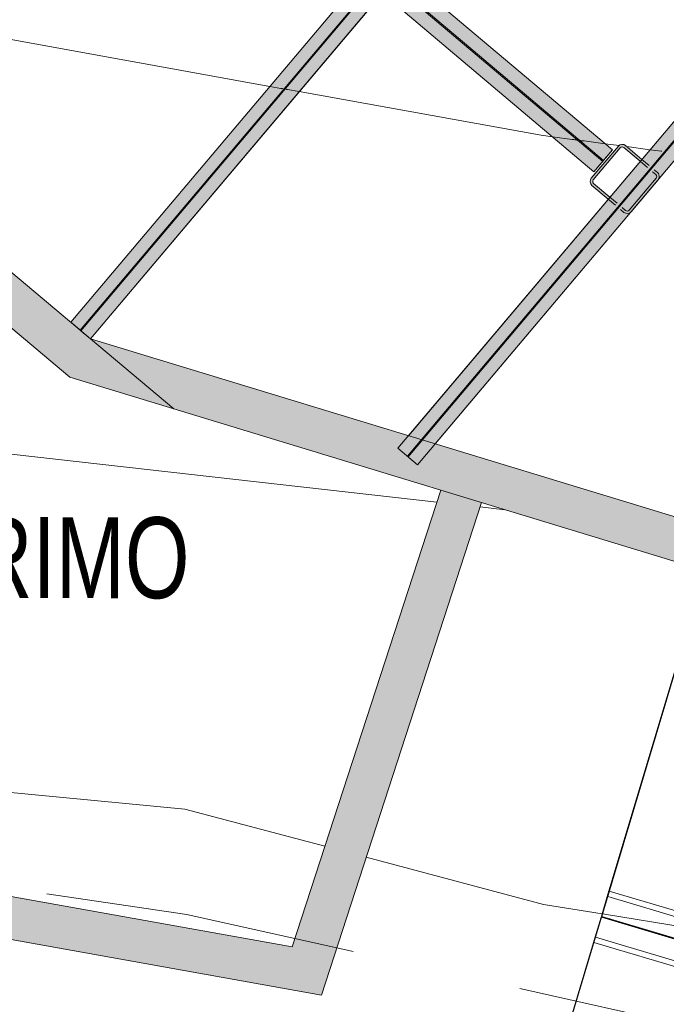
# Model space of a CAD drawing. Header units: metres. Extents: x -373759 to -373409, y 810976 to 811228.
# Tile 98 of 153: x -373567.72 to -373563.93, y 811112.21 to 811117.99. Entities that reach past the tile are written whole.
import ezdxf

# ---------------------------------------------------------------- set-up
doc = ezdxf.new("R2010")
doc.units = ezdxf.units.M
doc.header["$XCLIPFRAME"] = 2
doc.linetypes.add('TRAÇO 1mm', pattern=[2, 1, -1])
for name, color, linetype, lineweight, true_color in [('A-DETL', 7, 'Continuous', 5, 0x00a600), ('BASE ALAMEDA JULIO MULLER 1_explodidoR01_dwg', 7, 'Continuous', 5, 0x767676), ('Curva_Intermediária', 7, 'Continuous', 9, 0x656565), ('Curva_Mestra', 7, 'Continuous', 40, 0xa55200)]:
    doc.layers.add(name, color=color, linetype=linetype, lineweight=lineweight, true_color=true_color)
for name, color, linetype, lineweight in [('A-GENM', 7, 'Continuous', 5), ('G-ANNO-TEXT', 7, 'Continuous', 5), ('I-WALL', 7, 'Continuous', 5), ('S-BEAM', 7, 'Continuous', 5), ('S-COLS', 7, 'Continuous', 5)]:
    doc.layers.add(name, color=color, linetype=linetype, lineweight=lineweight)
doc.styles.add('Swis721 LtCn BT', font='swisscl.ttf', dxfattribs={"height": 475})
picture_1 = doc.add_image_def('image1.jpg', size_in_pixel=(999, 584))

# ---------------------------------------------------------------- blocks, each defined once
blk = doc.blocks.new('BASE ALAMEDA JULIO MULLER 1_explodidoR01_dwg-478056-PISTA INFERIOR PARTE 1')
at = {"layer": 'Curva_Intermediária', "color": 9, "lineweight": 5, "true_color": 0xc0c0c0}
for p, q in [((58416.7, 872951.4), (58281.8, 873006.5)), ((59229.8, 870088.3), (58321.2, 870513.8))]:
    blk.add_line(p, q, dxfattribs=at)
at = {"layer": 'Curva_Intermediária', "color": 9, "lineweight": 5, "true_color": 0xc0c0c0, "flags": 128}
for points in [[(58045.6, 873103.2), (54508.5, 874550.2), (54228.6, 874696)], [(56863.8, 871339.8), (56132.5, 871774.2), (53666.6, 872734.8)], [(58319, 870514.9), (58004.5, 870662.2), (57079, 871211.9)]]:
    blk.add_lwpolyline(points, dxfattribs=at)
at = {"layer": 'Curva_Mestra', "color": 9, "lineweight": 5, "true_color": 0xc0c0c0}
for p, q in [((57769.4, 875715.8), (57826.7, 875687.8)), ((57827.3, 875687.5), (57831.2, 875685.6)), ((57831.9, 875685.3), (57835.5, 875683.5)), ((57836, 875683.3), (57839.1, 875681.7)), ((57843.7, 875679.5), (57850.9, 875676)), ((57855.7, 875673.7), (57858.8, 875672.1)), ((57859.4, 875671.8), (57863.1, 875670)), ((57863.7, 875669.7), (57924.9, 875639.8)), ((59283.4, 874979), (59390.2, 874932.8)), ((59390.5, 874932.7), (59397.7, 874929.6)), ((59397.9, 874929.5), (59404.7, 874926.6)), ((59404.9, 874926.5), (59410.6, 874924)), ((59410.8, 874923.9), (59415.2, 874922)), ((59415.4, 874922), (59418.1, 874920.8)), ((59419.1, 874920.3), (59432.1, 874914.7)), ((59433.2, 874914.3), (59436, 874913.1)), ((59436.1, 874913), (59440.6, 874911.1)), ((59440.8, 874911), (59446.6, 874908.5)), ((59446.8, 874908.4), (59453.6, 874905.5)), ((59453.8, 874905.4), (59567.8, 874856.1)), ((59567.8, 874856.1), (59644.7, 874822.9)), ((59685.6, 874805.2), (59812, 874750.6)), ((59812, 874750.6), (59872.2, 874724.6)), ((59872.3, 874724.5), (59876.2, 874722.8)), ((59890.3, 874716.8), (59897.2, 874713.8))]:
    blk.add_line(p, q, dxfattribs=at)
at = {"layer": 'Curva_Mestra', "color": 9, "lineweight": 5, "true_color": 0xc0c0c0, "flags": 128}
for points in [[(55870.6, 876597.2), (56292.5, 876438.2), (57769.4, 875715.8)], [(57924.9, 875639.8), (59220.5, 875006.2), (59283.4, 874979)]]:
    blk.add_lwpolyline(points, dxfattribs=at)
blk = doc.blocks.new('M_W-Wide Flange - VIGA I 15X17-4433357-PISTA INFERIOR PARTE 1')
at = {"layer": 'S-BEAM'}
for p, q in [((6105.9, 2.7), (2817.9, 2.7)), ((6105.9, -2.8), (2817.9, -2.8))]:
    blk.add_line(p, q, dxfattribs=at)
blk = doc.blocks.new('_EST_ PLACA PISO ESTRUTURAL MEIO - _EST_ PLACA PISO ESTRUTURAL MEIO-V198-PISTA INFERIOR PARTE 1')
at = {"layer": 'A-GENM', "color": 253, "true_color": 0xaaaaaa}
for p, q in [((-1000, 497.5), (-1000, -500)), ((-922.5, 497.5), (-997.5, 497.5)), ((-997.5, 497.5), (-997.5, -497.5)), ((-997.5, 497.5), (-997.5, -497.5)), ((-997.5, -497.5), (-997.5, 497.5)), ((-997.5, 497.5), (-997.5, -497.5)), ((-927.5, 500), (-923.7, 500)), ((-923.7, 500), (-927.5, 500)), ((-922.6, 500), (997.5, 500)), ((-875.8, 500), (-922.6, 500)), ((997.5, 497.5), (-922.5, 497.5)), ((-922.5, 497.5), (997.5, 497.5)), ((-842.5, 500), (-875.8, 500)), ((-875.8, 497.5), (-875.8, -497.5)), ((842.5, 500), (-842.5, 500)), ((-842.5, -497.5), (-842.5, 497.5)), ((875.8, 500), (842.5, 500)), ((842.5, 497.5), (842.5, -497.5)), ((997.5, 500), (875.8, 500)), ((875.8, 497.5), (875.8, -497.5)), ((997.5, -497.5), (997.5, 497.5)), ((997.5, 497.5), (997.5, -497.5)), ((997.5, 497.5), (997.5, -497.5)), ((997.5, 497.5), (997.5, -497.5)), ((1000, 500), (1000, -500)), ((997.5, -497.5), (-997.5, -497.5)), ((-997.5, -497.5), (997.5, -497.5)), ((-997.5, -500), (-875.8, -500)), ((997.5, -500), (-997.5, -500)), ((-875.8, -500), (-842.5, -500)), ((-842.5, -500), (842.5, -500)), ((842.5, -500), (875.8, -500)), ((875.8, -500), (997.5, -500))]:
    blk.add_line(p, q, dxfattribs=at)
blk = doc.blocks.new('_EST_ PLACA PISO ESTRUTURAL MEIO - _EST_ PLACA PISO ESTRUTURAL MEIO-V189-PISTA INFERIOR PARTE 1')
at = {"layer": 'A-GENM', "color": 253, "true_color": 0xaaaaaa}
for p, q in [((-1000, 500), (-1000, -500)), ((-997.5, 500), (997.5, 500)), ((-875.8, 500), (-997.5, 500)), ((997.5, 497.5), (-997.5, 497.5)), ((-997.5, 497.5), (997.5, 497.5)), ((-997.5, 497.5), (-997.5, -497.5)), ((-997.5, 497.5), (-997.5, -497.5)), ((-997.5, -497.5), (-997.5, 497.5)), ((-997.5, 497.5), (-997.5, -497.5)), ((-842.5, 500), (-875.8, 500)), ((-875.8, 497.5), (-875.8, -497.5)), ((842.5, 500), (-842.5, 500)), ((-842.5, -497.5), (-842.5, 497.5)), ((875.8, 500), (842.5, 500)), ((842.5, 497.5), (842.5, -497.5)), ((997.5, 500), (875.8, 500)), ((875.8, 497.5), (875.8, -497.5)), ((997.5, -497.5), (997.5, 497.5)), ((997.5, 497.5), (997.5, -497.5)), ((997.5, 497.5), (997.5, -497.5)), ((997.5, 497.5), (997.5, -497.5)), ((1000, 500), (1000, -500)), ((997.5, -497.5), (-997.5, -497.5)), ((-997.5, -497.5), (997.5, -497.5)), ((-997.5, -500), (-875.8, -500)), ((997.5, -500), (-997.5, -500)), ((-875.8, -500), (-842.5, -500)), ((-842.5, -500), (842.5, -500)), ((842.5, -500), (875.8, -500)), ((875.8, -500), (997.5, -500))]:
    blk.add_line(p, q, dxfattribs=at)
blk = doc.blocks.new('M_W-Wide Flange - VIGA I 15X17-4432732-PISTA INFERIOR PARTE 1')
at = {"layer": 'S-BEAM', "true_color": 0xff8080, "transparency": 33554432}
for points in [[(-6442.3, 19.7), (6354.6, 19.7), (6354.6, 75), (-6442.3, 75)], [(-6442.3, -75), (6354.6, -75), (6354.6, 75), (-6442.3, 75)], [(-6442.3, -19.8), (6354.6, -19.8), (6352.7, -2.8), (-6442.3, -5), (-6442.3, -15.4)], [(-6442.2, -75), (6354.6, -75), (6354.6, -19.8), (-6442.3, -19.8), (-6442.3, -42.2)]]:
    blk.add_hatch(color=11, dxfattribs=at).paths.add_polyline_path(points, flags=0)
h = blk.add_hatch(color=11, dxfattribs=at)
h.paths.add_polyline_path([(-6442.3, 2.7), (6354.6, 5), (6354.6, 19.7), (-6442.3, 19.7), (-6442.3, 3.3)], flags=0)
h.paths.add_polyline_path([(-6429.9, 7.7), (-6429.2, 7.7), (-5584.2, 7.5)], flags=0)
at = {"layer": 'S-BEAM', "color": 1, "true_color": 0xff0000}
for p, q in [((-6442.3, 75), (-6442.3, 11.2)), ((-6442.3, -75), (-6442.3, 75)), ((-6442.3, 75), (-6442.3, 19.7)), ((-6442.3, 19.7), (-6442.3, 75)), ((-2481.5, 75), (-6442.3, 75)), ((-6442.3, 75), (-2481.5, 75)), ((-6442.3, 75), (-2481.5, 75)), ((-6442.3, 75), (-2481.5, 75)), ((-6442.3, 19.7), (-6442.3, 2.7)), ((-6442.3, 2.7), (-6442.3, 19.7)), ((-6442.3, 3.3), (-6442.3, -3.3)), ((-6442.3, -19.8), (-6442.3, -2.8)), ((-6442.3, -2.8), (-6442.3, -19.8)), ((-6442.3, -11.2), (-6442.3, -42.2)), ((-6442.3, -42.2), (-6442.3, -19.8)), ((-6442.3, -19.8), (-6442.3, -75)), ((-6442.3, -75), (-2481.5, -75)), ((-6442.3, -75), (-2481.5, -75)), ((-6442.2, -75), (-2481.5, -75)), ((-6442.2, -75), (-2481.5, -75))]:
    blk.add_line(p, q, dxfattribs=at)
at = {"layer": 'S-BEAM'}
for p, q in [((-2481.5, 2.7), (-6442.3, 2.7)), ((-2481.5, -2.8), (-6442.3, -2.8))]:
    blk.add_line(p, q, dxfattribs=at)
blk = doc.blocks.new('M_W-Wide Flange - W310X52-V352-PISTA INFERIOR PARTE 1')
at = {"layer": 'S-BEAM', "true_color": 0xff8080, "transparency": 33554432}
for points in [[(2665.8, 20.8), (2665.8, 83.5), (-2676.8, 83.5), (-2676.8, 20.8), (2662, 20.8)], [(2665.8, -83.5), (2665.8, 83.5), (-2676.8, 83.5), (-2676.2, -83.5), (2528.8, -83.5)], [(2665.8, 3.8), (2665.8, 20.8), (-2676.8, 20.8), (-2674.8, 3.8), (2665.1, 3.8)], [(2665.8, -20.8), (2665.3, -3.8), (-2676.8, -6.1), (-2676.8, -20.8), (2660.5, -20.8)], [(2665.8, -83.5), (2665.8, -20.8), (-2676.8, -20.8), (-2676.2, -83.5), (2660.2, -83.5)]]:
    blk.add_hatch(color=11, dxfattribs=at).paths.add_polyline_path(points, flags=0)
at = {"layer": 'S-BEAM', "color": 1, "true_color": 0xff0000}
for p, q in [((-2676.8, 83.5), (-2676.8, 12.3)), ((-2676.8, -83.5), (-2676.8, 83.5)), ((-2676.8, 83.5), (-2676.8, 20.8)), ((-2676.8, 20.8), (-2676.8, 83.5)), ((-1051.8, 83.5), (-2676.8, 83.5)), ((-2676.8, 83.5), (-1051.8, 83.5)), ((-2676.8, 83.5), (-1051.8, 83.5)), ((-2676.8, 83.5), (-1051.8, 83.5)), ((-996.6, 83.5), (-1051.8, 83.5)), ((-1051.8, 83.5), (-996.6, 83.5)), ((-1051.8, 83.5), (-996.6, 83.5)), ((-1051.8, 83.5), (-996.6, 83.5)), ((-972.9, 83.5), (-980.1, 83.5)), ((-980.1, 83.5), (-972.9, 83.5)), ((-980.1, 83.5), (-972.9, 83.5)), ((-980.1, 83.5), (-972.9, 83.5)), ((-901.8, 83.5), (-957.1, 83.5)), ((-957.1, 83.5), (-901.8, 83.5)), ((-957.1, 83.5), (-901.8, 83.5)), ((-957.1, 83.5), (-901.8, 83.5)), ((890.8, 83.5), (-901.8, 83.5)), ((-901.8, 83.5), (890.8, 83.5)), ((-901.8, 83.5), (890.8, 83.5)), ((-901.8, 83.5), (890.8, 83.5)), ((946.1, 83.5), (890.8, 83.5)), ((890.8, 83.5), (946.1, 83.5)), ((890.8, 83.5), (946.1, 83.5)), ((890.8, 83.5), (946.1, 83.5)), ((969.5, 83.5), (962.5, 83.5)), ((962.5, 83.5), (969.5, 83.5)), ((962.5, 83.5), (969.5, 83.5)), ((962.5, 83.5), (969.5, 83.5)), ((1040.8, 83.5), (985.6, 83.5)), ((985.6, 83.5), (1040.8, 83.5)), ((985.6, 83.5), (1040.8, 83.5)), ((985.6, 83.5), (1040.8, 83.5)), ((2665.8, 83.5), (1040.8, 83.5)), ((1040.8, 83.5), (2665.8, 83.5)), ((1040.8, 83.5), (2665.8, 83.5)), ((1040.8, 83.5), (2665.8, 83.5)), ((2665.8, 83.5), (2665.8, 20.8)), ((2665.8, 20.8), (2665.8, 83.5)), ((2665.8, 83.5), (2665.8, -83.5)), ((2665.8, 12.3), (2665.8, 83.5)), ((-2676.8, 20.8), (-2676.8, 3.8)), ((-2676.8, 3.8), (-2676.8, 20.8)), ((-2676.8, 4.4), (-2676.8, -4.4)), ((2665.8, 20.8), (2665.8, 3.8)), ((2665.8, 3.8), (2665.8, 20.8)), ((2665.8, -4.4), (2665.8, 4.4)), ((-2676.8, -20.8), (-2676.8, -3.8)), ((-2676.8, -3.8), (-2676.8, -20.8)), ((-2676.8, -12.3), (-2676.8, -83.5)), ((-2676.8, -83.5), (-2676.8, -20.8)), ((-2676.8, -20.8), (-2676.8, -83.5)), ((2665.8, -20.8), (2665.8, -3.8)), ((2665.8, -3.8), (2665.8, -20.8)), ((2665.8, -83.5), (2665.8, -12.3)), ((2665.8, -83.5), (2665.8, -20.8)), ((2665.8, -20.8), (2665.8, -83.5)), ((-2676.8, -83.5), (-1051.8, -83.5)), ((-2676.8, -83.5), (-1051.8, -83.5)), ((-2676.8, -83.5), (-1051.8, -83.5)), ((-2676.8, -83.5), (-1051.8, -83.5)), ((-1051.8, -83.5), (-996.6, -83.5)), ((-1051.8, -83.5), (-996.6, -83.5)), ((-1051.8, -83.5), (-996.6, -83.5)), ((-1051.8, -83.5), (-996.6, -83.5)), ((-980.1, -83.5), (-973, -83.5)), ((-980.1, -83.5), (-973, -83.5)), ((-980.1, -83.5), (-973, -83.5)), ((-980.1, -83.5), (-973, -83.5)), ((-957.1, -83.5), (-901.8, -83.5)), ((-957.1, -83.5), (-901.8, -83.5)), ((-957.1, -83.5), (-901.8, -83.5)), ((-957.1, -83.5), (-901.8, -83.5)), ((-898.1, -83.5), (890.8, -83.5)), ((-898.1, -83.5), (890.8, -83.5)), ((-898.1, -83.5), (890.8, -83.5)), ((-898.1, -83.5), (890.8, -83.5)), ((890.8, -83.5), (946.1, -83.5)), ((890.8, -83.5), (946.1, -83.5)), ((890.8, -83.5), (946.1, -83.5)), ((890.8, -83.5), (946.1, -83.5)), ((962.5, -83.5), (969.5, -83.5)), ((962.5, -83.5), (969.5, -83.5)), ((962.5, -83.5), (969.5, -83.5)), ((962.5, -83.5), (969.5, -83.5)), ((985.6, -83.5), (1040.8, -83.5)), ((985.6, -83.5), (1040.8, -83.5)), ((985.6, -83.5), (1040.8, -83.5)), ((985.6, -83.5), (1040.8, -83.5)), ((1040.8, -83.5), (2665.8, -83.5)), ((1040.8, -83.5), (2665.8, -83.5)), ((1040.8, -83.5), (2665.8, -83.5)), ((1040.8, -83.5), (2665.8, -83.5))]:
    blk.add_line(p, q, dxfattribs=at)
at = {"layer": 'S-BEAM'}
for p, q in [((-1051.8, 3.8), (-2676.8, 3.8)), ((-996.6, 3.8), (-1051.8, 3.8)), ((-972.9, 3.8), (-980.1, 3.8)), ((-901.8, 3.8), (-957.1, 3.8)), ((890.8, 3.8), (-901.8, 3.8)), ((946.1, 3.8), (890.8, 3.8)), ((969.5, 3.8), (962.5, 3.8)), ((1040.8, 3.8), (985.6, 3.8)), ((2665.8, 3.8), (1040.8, 3.8)), ((-1051.8, -3.8), (-2676.8, -3.8)), ((-996.6, -3.8), (-1051.8, -3.8)), ((-972.9, -3.8), (-980.1, -3.8)), ((-901.8, -3.8), (-957.1, -3.8)), ((890.8, -3.8), (-901.8, -3.8)), ((946.1, -3.8), (890.8, -3.8)), ((969.5, -3.8), (962.5, -3.8)), ((1040.8, -3.8), (985.6, -3.8)), ((2665.8, -3.8), (1040.8, -3.8))]:
    blk.add_line(p, q, dxfattribs=at)
blk = doc.blocks.new('_EST_ PLACA PISO ESTRUTURAL MEIO - _EST_ PLACA PISO ESTRUTURAL MEIO-V354-PISTA INFERIOR PARTE 1')
at = {"layer": 'A-GENM', "color": 253, "true_color": 0xaaaaaa}
for p, q in [((-1000, 500), (-1000, -500)), ((-997.5, 500), (997.5, 500)), ((-875.8, 500), (-997.5, 500)), ((997.5, 497.5), (-997.5, 497.5)), ((-997.5, 497.5), (997.5, 497.5)), ((-997.5, 497.5), (-997.5, -497.5)), ((-997.5, 497.5), (-997.5, -497.5)), ((-997.5, -497.5), (-997.5, 497.5)), ((-997.5, 497.5), (-997.5, -497.5)), ((-842.5, 500), (-875.8, 500)), ((-875.8, 497.5), (-875.8, -497.5)), ((-827.9, 500), (-842.5, 500)), ((-842.5, -497.5), (-842.5, 497.5)), ((842.5, 500), (-827.9, 500)), ((875.8, 500), (842.5, 500)), ((842.5, 497.5), (842.5, -497.5)), ((997.5, 500), (875.8, 500)), ((875.8, 497.5), (875.8, -497.5)), ((997.5, -497.5), (997.5, 497.5)), ((997.5, 497.5), (997.5, -497.5)), ((997.5, 497.5), (997.5, -497.5)), ((997.5, 497.5), (997.5, -497.5)), ((1000, 500), (1000, -500)), ((997.5, -497.5), (-997.5, -497.5)), ((-997.5, -497.5), (997.5, -497.5)), ((-997.5, -500), (-875.8, -500)), ((997.5, -500), (-997.5, -500)), ((-875.8, -500), (-842.5, -500)), ((-842.5, -500), (-827.9, -500)), ((-827.9, -500), (842.5, -500)), ((842.5, -500), (875.8, -500)), ((875.8, -500), (997.5, -500))]:
    blk.add_line(p, q, dxfattribs=at)

msp = doc.modelspace()

# ---------------------------------------------------------------- hatches: boundary and pattern name
at = {"layer": 'I-WALL', "true_color": 0x808080}
for points in [[(-373566.8176, 811115.7049), (-373568.6072, 811117.2066), (-373568.7685, 811117.0156), (-373567.4225, 811115.8893), (-373567.0293, 811115.7694)], [(-373528.3126, 811103.9682), (-373528.241, 811104.2078), (-373567.3067, 811116.1154), (-373566.8176, 811115.7049), (-373528.315, 811103.969)], [(-373565.8754, 811112.5056), (-373565.0145, 811115.1553), (-373565.2537, 811115.2282), (-373566.1238, 811112.5502)], [(-373565.9534, 811112.2656), (-373565.8754, 811112.5056), (-373569.64, 811113.1803), (-373569.6407, 811112.9264), (-373567.7132, 811112.581)]]:
    msp.add_hatch(color=8, dxfattribs=at).paths.add_polyline_path(points, flags=0)
at = {"layer": 'S-BEAM', "true_color": 0xff8080, "transparency": 33554432}
for points in [[(-373565.3893, 811115.3776), (-373557.4653, 811124.7677), (-373557.6767, 811124.7498), (-373565.504, 811115.4743)], [(-373565.385, 811115.5296), (-373557.5988, 811124.7563), (-373557.6767, 811124.7498), (-373565.4407, 811115.5466), (-373565.3887, 811115.5307)], [(-373565.3673, 811115.5242), (-373557.5781, 811124.7581), (-373557.5988, 811124.7563), (-373565.385, 811115.5296), (-373565.3673, 811115.5242)], [(-373565.3439, 811115.5171), (-373557.5432, 811124.7611), (-373557.5671, 811124.759), (-373565.3592, 811115.5217), (-373565.344, 811115.5171)], [(-373565.2864, 811115.4995), (-373557.4653, 811124.7677), (-373557.544, 811124.76), (-373565.3439, 811115.5171), (-373565.3396, 811115.5158)]]:
    msp.add_hatch(color=11, dxfattribs=at).paths.add_polyline_path(points, flags=0)
at = {"layer": 'S-COLS', "true_color": 0x800000}
h = msp.add_hatch(color=16, dxfattribs=at)
h.paths.add_polyline_path([(-373564.165, 811116.8513), (-373564.1498, 811116.8526), (-373564.1372, 811116.8614), (-373563.9761, 811117.0546), (-373563.9721, 811117.0631), (-373563.9761, 811117.0822), (-373563.9822, 811117.0909), (-373564.17, 811117.2495), (-373564.1839, 811117.256), (-373564.1992, 811117.2547), (-373564.2117, 811117.2459), (-373564.3703, 811117.0581), (-373564.3768, 811117.0442), (-373564.3755, 811117.0289), (-373564.3667, 811117.0164), (-373564.1789, 811116.8578)], flags=0)
h.paths.add_polyline_path([(-373564.1624, 811116.8659), (-373564.1693, 811116.8692), (-373564.3616, 811117.034), (-373564.3622, 811117.0416), (-373564.359, 811117.0485), (-373564.1941, 811117.2408), (-373564.1865, 811117.2414), (-373564.1796, 811117.2381), (-373563.9874, 811117.0733), (-373563.9867, 811117.0657), (-373563.99, 811117.0588), (-373564.1548, 811116.8665)], flags=0)

# ---------------------------------------------------------------- linework, layer by layer
at = {"layer": 'A-DETL', "color": 40, "linetype": 'TRAÇO 1mm', "lineweight": 20, "true_color": 0xf5c00a}
for p, q in [((-373575.4755, 811114.0377), (-373566.742, 811112.7389)), ((-373566.742, 811112.7389), (-373553.4053, 811109.7702))]:
    msp.add_line(p, q, dxfattribs=at)
at = {"layer": 'I-WALL'}
for p, q in [((-373568.6072, 811117.2066), (-373567.3078, 811116.1163)), ((-373567.4284, 811115.8911), (-373568.5769, 811116.8549)), ((-373567.3067, 811116.1154), (-373563.63, 811114.9947)), ((-373567.3067, 811116.1154), (-373566.8176, 811115.7049)), ((-373567.4284, 811115.8911), (-373566.8176, 811115.7049)), ((-373563.701, 811114.7549), (-373566.8176, 811115.7049)), ((-373566.1238, 811112.5502), (-373565.2537, 811115.2282)), ((-373565.0145, 811115.1553), (-373565.9534, 811112.2656)), ((-373569.3901, 811113.1355), (-373566.1238, 811112.5502)), ((-373565.9534, 811112.2656), (-373569.6407, 811112.9264))]:
    msp.add_line(p, q, dxfattribs=at)
at = {"layer": 'S-BEAM', "color": 1, "true_color": 0xff0000}
for p, q in [((-373563.3835, 811117.9871), (-373565.504, 811115.4743)), ((-373563.3835, 811117.9871), (-373565.4425, 811115.5471)), ((-373563.3835, 811117.9871), (-373565.4425, 811115.5471)), ((-373563.3835, 811117.9871), (-373565.4425, 811115.5471)), ((-373563.2688, 811117.8904), (-373565.3893, 811115.3776)), ((-373565.2864, 811115.4995), (-373563.2688, 811117.8904)), ((-373563.2688, 811117.8904), (-373565.2864, 811115.4995)), ((-373563.2688, 811117.8904), (-373565.2864, 811115.4995)), ((-373565.3893, 811115.3776), (-373565.504, 811115.4743))]:
    msp.add_line(p, q, dxfattribs=at)
at = {"layer": 'S-COLS', "color": 236, "lineweight": 20, "true_color": 0x800040}
for p, q in [((-373564.3703, 811117.0581), (-373564.2117, 811117.2459)), ((-373564.2004, 811117.2364), (-373564.359, 811117.0485)), ((-373564.0837, 811117.1573), (-373564.1796, 811117.2381)), ((-373564.17, 811117.2495), (-373564.0742, 811117.1686)), ((-373564.0742, 811117.1686), (-373564.032, 811117.133)), ((-373564.0415, 811117.1216), (-373564.0837, 811117.1573)), ((-373564.023, 811117.106), (-373564.03, 811117.1119)), ((-373564.0204, 811117.1232), (-373564.0135, 811117.1173)), ((-373564.0018, 811117.1075), (-373563.9822, 811117.0909)), ((-373564.1485, 811116.8709), (-373563.99, 811117.0588)), ((-373563.9787, 811117.0492), (-373564.1372, 811116.8614)), ((-373563.9917, 811117.0796), (-373564.0113, 811117.0962)), ((-373564.2709, 811116.9355), (-373564.3667, 811117.0164)), ((-373564.3572, 811117.0277), (-373564.2614, 811116.9468)), ((-373564.2287, 811116.8999), (-373564.2709, 811116.9355)), ((-373564.2614, 811116.9468), (-373564.2191, 811116.9112)), ((-373564.2108, 811116.8847), (-373564.216, 811116.8892)), ((-373564.2065, 811116.9005), (-373564.2012, 811116.8961)), ((-373564.1789, 811116.8578), (-373564.1985, 811116.8744)), ((-373564.1889, 811116.8857), (-373564.1693, 811116.8692))]:
    msp.add_line(p, q, dxfattribs=at)
for centre, radius, start, end in [((-373564.1891, 811117.2268), 0.0296, 49.84, 139.84), ((-373564.1891, 811117.2268), 0.0148, 49.84, 139.84), ((-373564.3476, 811117.039), 0.0296, 139.84, 229.84), ((-373564.3476, 811117.039), 0.0148, 139.84, 229.84), ((-373564.0013, 811117.0683), 0.0148, 319.84, 49.84), ((-373564.0013, 811117.0683), 0.0296, 349.84, 49.84), ((-373564.0013, 811117.0683), 0.0296, 319.84011, 349.84), ((-373564.1598, 811116.8805), 0.0296, 229.84, 319.83989), ((-373564.1598, 811116.8805), 0.0148, 229.84, 319.84)]:
    msp.add_arc(centre, radius, start, end, dxfattribs=at)

# ---------------------------------------------------------------- block references
at = {"layer": 'A-GENM', "color": 253, "true_color": 0xaaaaaa}
for name, p, xscale, yscale, zscale, rotation in [('_EST_ PLACA PISO ESTRUTURAL MEIO - _EST_ PLACA PISO ESTRUTURAL MEIO-V354-PISTA INFERIOR PARTE 1', (-373563.6938, 811118.9032), 0.001000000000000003, 0.001000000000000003, 0.001000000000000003, 139.8400000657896), ('_EST_ PLACA PISO ESTRUTURAL MEIO - _EST_ PLACA PISO ESTRUTURAL MEIO-V189-PISTA INFERIOR PARTE 1', (-373563.5468, 811113.5414), 0.001, 0.001, 0.001, 73.3593121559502), ('_EST_ PLACA PISO ESTRUTURAL MEIO - _EST_ PLACA PISO ESTRUTURAL MEIO-V198-PISTA INFERIOR PARTE 1', (-373564.1195, 811111.6252), 0.001, 0.001, 0.001, 73.3593121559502)]:
    msp.add_blockref(name, p, dxfattribs=dict(at, xscale=xscale, yscale=yscale, zscale=zscale, rotation=rotation))
at = {"layer": 'BASE ALAMEDA JULIO MULLER 1_explodidoR01_dwg', "color": 9, "true_color": 0xc0c0c0, "xscale": 0.0009999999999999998, "yscale": 0.0009999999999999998, "zscale": 0.0009999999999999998, "rotation": 15.8306522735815}
msp.add_blockref('BASE ALAMEDA JULIO MULLER 1_explodidoR01_dwg-478056-PISTA INFERIOR PARTE 1', (-373382.9422, 810259.3357), dxfattribs=at)
at = {"layer": 'S-BEAM', "color": 1, "true_color": 0xff0000, "xscale": 0.001, "yscale": 0.001, "zscale": 0.001}
for name, p, rotation in [('M_W-Wide Flange - VIGA I 15X17-4432732-PISTA INFERIOR PARTE 1', (-373563.2104, 811121.0881), 49.84000006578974), ('M_W-Wide Flange - W310X52-V352-PISTA INFERIOR PARTE 1', (-373566.3381, 811118.8792), 319.8399999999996)]:
    msp.add_blockref(name, p, dxfattribs=dict(at, rotation=rotation))
at = {"layer": 'S-BEAM', "xscale": 0.001, "yscale": 0.001, "zscale": 0.001, "rotation": 229.8399999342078}
msp.add_blockref('M_W-Wide Flange - VIGA I 15X17-4433357-PISTA INFERIOR PARTE 1', (-373561.5088, 811120.0923), dxfattribs=at)

# ---------------------------------------------------------------- texts
at = {"layer": 'G-ANNO-TEXT', "insert": (-373568.6739, 811115.0707), "char_height": 0.475, "width": 2.38502, "attachment_point": 1, "rotation": 359.96528, "style": 'Swis721 LtCn BT'}
msp.add_mtext('ARRIMO', dxfattribs=at)

# ---------------------------------------------------------------- pictures from other files: only their frames are drawn
image = msp.add_image(picture_1, insert=(-373760.7975, 810990.6628), size_in_units=(351.8083, 205.6617))
image.set_boundary_path([(4.5384, 95.0127), (998.5, 423.3533)])
image.dxf.flags = 15

doc.saveas('drawing.dxf')
